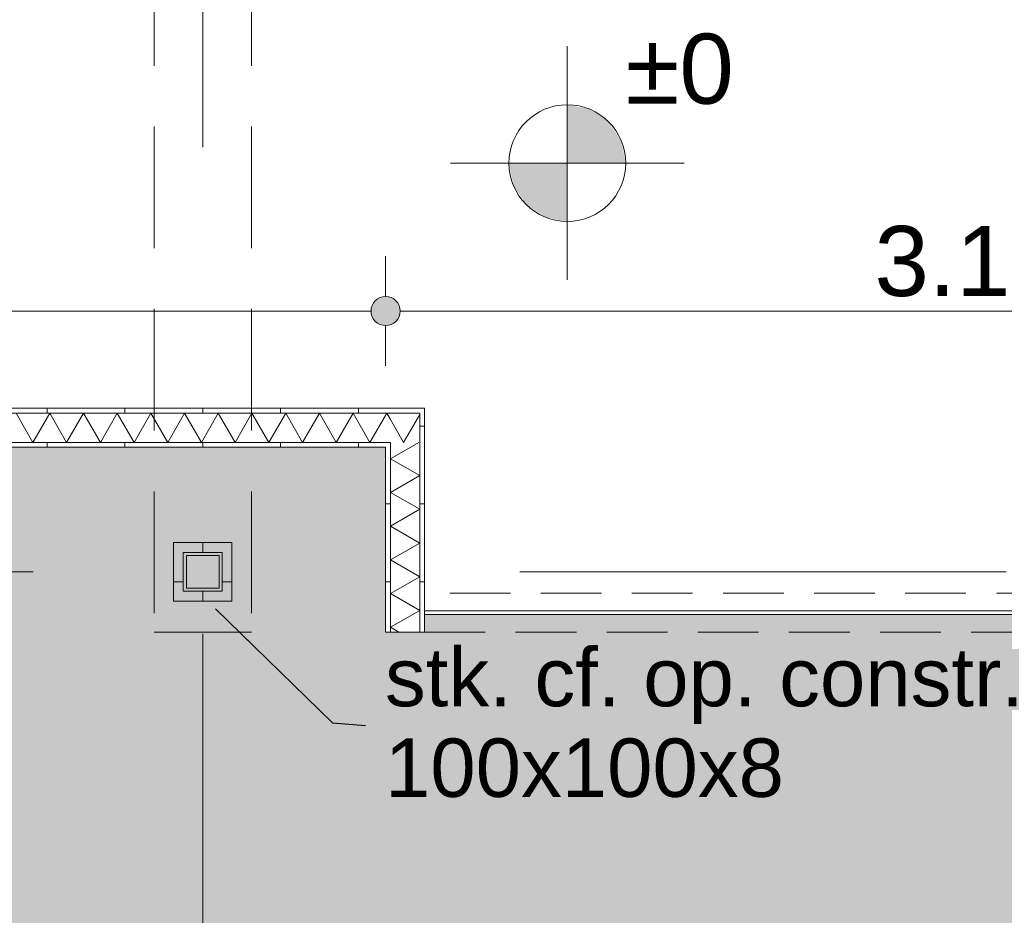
# Model space of a CAD drawing. Header units: millimetres. Extents: x -54205 to 99702, y -35458 to 70878.
# Tile 189 of 226: x 53530 to 56060, y 17143 to 19444. Entities that reach past the tile are written whole.
import ezdxf
from ezdxf.enums import TextEntityAlignment as Align

# ---------------------------------------------------------------- set-up
doc = ezdxf.new("R2010")
doc.units = ezdxf.units.MM
doc.header["$MEASUREMENT"] = 0
for name, pattern in [('streep-punt', [2500, 1250, -625, 0, -625]), ('streeplijn', [468.700004, 312.5, -156.200004]), ('streeplijn fijn', [234.119993, 155.999994, -78.119999])]:
    doc.linetypes.add(name, pattern=pattern)
for name, color, linetype in [('28 Draagconstructies', 7, 'Continuous'), ('Maatvoering 1_ 100', 7, 'Continuous'), ('Maatvoering 1_ 100 2D arcering', 7, 'Continuous'), ('New_22 NC Binnenwanden', 7, 'Continuous'), ('New_22 NC Binnenwanden Doorsnede-arcering', 7, 'Continuous'), ('New_22 NC Binnenwanden Laagscheidingslijnen', 7, 'Continuous'), ('New_28 Draagconstructies - kolom', 7, 'Continuous'), ('New_28 Draagconstructies - kolom Doorsnede-arcering', 7, 'Continuous'), ('New_Maatvoering 1_ 100', 7, 'Continuous'), ('New_Maatvoering 1_ 100 2D arcering', 7, 'Continuous'), ('New_Ruimtefuncties', 7, 'Continuous'), ('New_Ruimtefuncties Zone achtergrond', 7, 'Continuous'), ('New_Ruimtefuncties Zone omranding', 7, 'Continuous'), ('New_Ruimtefuncties Zone tekst', 7, 'Continuous'), ('Stramien', 7, 'Continuous')]:
    doc.layers.add(name, color=color, linetype=linetype)
doc.styles.add('GENERATED_STYLE_1', font='arial.ttf')
doc.styles.add('GENERATED_STYLE_2', font='arial.ttf')
doc.dimstyles.new('GENERATED_STYLE__10', dxfattribs={"dimtxt": 0.18, "dimasz": 136.8, "dimexe": 0.18, "dimexo": 0.0625, "dimgap": 0, "dimtad": 0, "dimtih": 1, "dimtoh": 1, "dimdec": 4, "dimzin": 0, "dimdsep": 46, "dimcen": 0.09, "dimadec": 0, "dimazin": 0, "dimtfac": 1, "dimtdec": 4, "dimtmove": 0, "dimatfit": 3, "dimldrblk": 'ARROWHEAD_5', "dimfxl": 1, "dimtolj": 1, "dimtzin": 0, "dimarcsym": 0})
doc.dimstyles.new('GENERATED_STYLE__2', dxfattribs={"dimtxt": 250, "dimasz": 142.5, "dimexe": 0.18, "dimexo": 0.0625, "dimgap": 0, "dimtad": 1, "dimtih": 1, "dimtoh": 1, "dimdec": 0, "dimzin": 0, "dimdsep": 46, "dimtxsty": 'GENERATED_STYLE_2', "dimblk": 'ARROWHEAD_11', "dimblk1": 'ARROWHEAD_11', "dimblk2": 'ARROWHEAD_11', "dimcen": 0.09, "dimse1": 1, "dimse2": 1, "dimclrd": 1, "dimclre": 1, "dimclrt": 2, "dimadec": 1, "dimazin": 0, "dimtfac": 1, "dimtdec": 4, "dimtmove": 0, "dimatfit": 3, "dimfxl": 1, "dimtolj": 1, "dimtzin": 0, "dimarcsym": 0})
doc.dimstyles.new('GENERATED_STYLE__4', dxfattribs={"dimtxt": 179.999995, "dimasz": 142.5, "dimexe": 0.18, "dimexo": 0.0625, "dimgap": 0, "dimtad": 1, "dimtih": 1, "dimtoh": 1, "dimdec": 0, "dimzin": 0, "dimdsep": 46, "dimtxsty": 'GENERATED_STYLE_1', "dimblk": 'ARROWHEAD_11', "dimblk1": 'ARROWHEAD_11', "dimblk2": 'ARROWHEAD_11', "dimcen": 0.09, "dimse1": 1, "dimse2": 1, "dimclrd": 1, "dimclre": 1, "dimclrt": 2, "dimadec": 1, "dimazin": 0, "dimtfac": 1, "dimtdec": 4, "dimtmove": 0, "dimatfit": 3, "dimfxl": 1, "dimtolj": 1, "dimtzin": 0, "dimarcsym": 0})
doc.dimstyles.new('GENERATED_STYLE__5', dxfattribs={"dimtxt": 250, "dimasz": 142.5, "dimexe": 0.18, "dimexo": 0.0625, "dimgap": 0, "dimtad": 1, "dimdec": 0, "dimzin": 0, "dimdsep": 46, "dimtxsty": 'GENERATED_STYLE_2', "dimblk": 'ARROWHEAD_11', "dimblk1": 'ARROWHEAD_11', "dimblk2": 'ARROWHEAD_11', "dimcen": 0.09, "dimse1": 1, "dimse2": 1, "dimclrd": 1, "dimclre": 1, "dimclrt": 2, "dimadec": 1, "dimazin": 0, "dimtfac": 1, "dimtdec": 4, "dimtmove": 0, "dimatfit": 3, "dimfxl": 1, "dimtolj": 1, "dimtzin": 0, "dimarcsym": 0})
doc.dimstyles.new('GENERATED_STYLE__6', dxfattribs={"dimtxt": 179.999995, "dimasz": 142.5, "dimexe": 0.18, "dimexo": 0.0625, "dimgap": 0, "dimtad": 1, "dimdec": 0, "dimzin": 0, "dimdsep": 46, "dimtxsty": 'GENERATED_STYLE_1', "dimblk": 'ARROWHEAD_11', "dimblk1": 'ARROWHEAD_11', "dimblk2": 'ARROWHEAD_11', "dimcen": 0.09, "dimse1": 1, "dimse2": 1, "dimclrd": 1, "dimclre": 1, "dimclrt": 2, "dimadec": 1, "dimazin": 0, "dimtfac": 1, "dimtdec": 4, "dimtmove": 0, "dimatfit": 3, "dimfxl": 1, "dimtolj": 1, "dimtzin": 0, "dimarcsym": 0})
pattern_1 = [(270, (0, 0), (200, 0), [])]
pattern_2 = [(180, (0, 0), (0, 200), [])]
pattern_3 = [(1e-14, (0, 0), (0, 200), [])]
pattern_4 = [(90, (0, 0), (-200, 0), [])]

# ---------------------------------------------------------------- blocks, each defined once
blk = doc.blocks.new('leerplein 6.2_0.26_15_1', base_point=(54000, 14380.9))
at = {"layer": 'New_Ruimtefuncties Zone achtergrond', "linetype": 'Continuous', "lineweight": 0, "true_color": 0xffffff}
blk.add_hatch(color=7, dxfattribs=at).paths.add_polyline_path([(50405, 11200.9), (50475, 11200.9), (50475, 10990.9), (53925, 10990.9), (53925, 11200.9), (54075, 11200.9), (54075, 10990.9), (57600, 10990.9), (57600, 17915.9), (54570, 17915.9), (54570, 17870.9), (54470, 17870.9), (54470, 18345.9), (53730, 18345.9), (50670, 18345.9), (50670, 17870.9), (50475, 17870.9), (50475, 17685.9), (50325, 17685.9), (50325, 16645.9), (50475, 16645.9), (50475, 11930.9), (50405, 11930.9)])
at = {"layer": 'New_Ruimtefuncties Zone tekst', "color": 2, "lineweight": 0}
for tag, height, style, p in [('DUMMY_941', 180, 'GENERATED_STYLE_2', (54988, 14669.7)), ('perimeterCode', 150, 'GENERATED_STYLE_1', (53310.1, 14293.6)), ('ROOM_AREA', 150, 'GENERATED_STYLE_1', (53870.4, 14293.6)), ('DUMMY_942', 150, 'GENERATED_STYLE_1', (54385.1, 14293.6)), ('DUMMY_943', 100, 'GENERATED_STYLE_1', (54613.7, 14305))]:
    blk.add_attdef(tag, text='', height=height, dxfattribs=dict(at, style=style)).set_placement(p, align=Align.TOP_LEFT)
at = {"layer": 'New_Ruimtefuncties Zone tekst', "color": 2, "lineweight": 0, "style": 'GENERATED_STYLE_2'}
blk.add_attdef('ROOM_NUMBER', text='', height=180, dxfattribs=at).set_placement((54000, 14628.5), align=Align.TOP_CENTER)
blk = doc.blocks.new('*X366')
at = {"layer": 'New_22 NC Binnenwanden Doorsnede-arcering', "color": 7, "linetype": 'Continuous', "lineweight": 0}
for p in [(54557.5, 18429.8), (54503.9, 18379.8)]:
    blk.add_line(p, (54516.3, 18358.4), dxfattribs=at)
blk = doc.blocks.new('*X367')
at = {"layer": 'New_22 NC Binnenwanden Doorsnede-arcering', "color": 7, "linetype": 'Continuous', "lineweight": 0}
blk.add_line((54482.5, 18417), (54503.9, 18379.8), dxfattribs=at)
blk = doc.blocks.new('*X368')
at = {"layer": 'New_22 NC Binnenwanden Doorsnede-arcering', "color": 7, "linetype": 'Continuous', "lineweight": 0}
for p, q in [((53520.4, 18433.4), (53563.7, 18358.4)), ((53607, 18433.4), (53563.7, 18358.4)), ((53607, 18433.4), (53650.3, 18358.4)), ((53693.6, 18433.4), (53650.3, 18358.4)), ((53693.6, 18433.4), (53736.9, 18358.4)), ((53780.2, 18433.4), (53736.9, 18358.4)), ((53780.2, 18433.4), (53823.5, 18358.4)), ((53866.8, 18433.4), (53823.5, 18358.4)), ((53866.8, 18433.4), (53910.1, 18358.4)), ((53953.4, 18433.4), (53910.1, 18358.4)), ((53953.4, 18433.4), (53996.7, 18358.4)), ((54040, 18433.4), (53996.7, 18358.4)), ((54040, 18433.4), (54083.3, 18358.4)), ((54126.6, 18433.4), (54083.3, 18358.4)), ((54126.6, 18433.4), (54169.9, 18358.4)), ((54213.2, 18433.4), (54169.9, 18358.4)), ((54213.2, 18433.4), (54256.5, 18358.4)), ((54299.8, 18433.4), (54256.5, 18358.4)), ((54299.8, 18433.4), (54343.1, 18358.4)), ((54386.4, 18433.4), (54343.1, 18358.4)), ((54386.4, 18433.4), (54429.7, 18358.4)), ((54473, 18433.4), (54429.7, 18358.4)), ((54473, 18433.4), (54482.5, 18417))]:
    blk.add_line(p, q, dxfattribs=at)
blk = doc.blocks.new('Wall_145_1', base_point=(50230, 18345.9))
at = {"layer": 'New_22 NC Binnenwanden Doorsnede-arcering', "linetype": 'Continuous', "lineweight": 0, "true_color": 0x000000}
h = blk.add_hatch(dxfattribs=at)
h.set_pattern_fill('930_Lijnen_vert_200_0001', color=18, style=0, pattern_type=2)
h.set_pattern_definition(pattern_1)
h.paths.add_polyline_path([(50142.5, 18433.4), (54557.5, 18433.4), (54557.5, 18445.9), (50142.5, 18445.9)])
h = blk.add_hatch(dxfattribs=at)
h.set_pattern_fill('930_Lijnen_vert_200_0001', color=18, style=0, pattern_type=2)
h.set_pattern_definition(pattern_1)
h.paths.add_polyline_path([(54557.5, 18433.4), (54570, 18433.4), (54570, 18445.9)])
h = blk.add_hatch(dxfattribs=at)
h.set_pattern_fill('930_Lijnen_vert_200_0001', color=18, style=0, pattern_type=2)
h.set_pattern_definition(pattern_1)
h.paths.add_polyline_path([(54557.5, 18433.4), (54570, 18445.9), (54557.5, 18445.9)])
h = blk.add_hatch(dxfattribs=at)
h.set_pattern_fill('930_Lijnen_vert_200_0001', color=18, style=0, pattern_type=2)
h.set_pattern_definition(pattern_1)
h.paths.add_polyline_path([(50230, 18345.9), (54470, 18345.9), (54470, 18358.4), (50230, 18358.4)])
h = blk.add_hatch(dxfattribs=at)
h.set_pattern_fill('930_Lijnen_vert_200_0001', color=18, style=0, pattern_type=2)
h.set_pattern_definition(pattern_1)
h.paths.add_polyline_path([(54470, 18345.9), (54482.5, 18345.9), (54482.5, 18358.4)])
h = blk.add_hatch(dxfattribs=at)
h.set_pattern_fill('930_Lijnen_vert_200_0001', color=18, style=0, pattern_type=2)
h.set_pattern_definition(pattern_1)
h.paths.add_polyline_path([(54470, 18345.9), (54482.5, 18358.4), (54470, 18358.4)])
at = {"layer": 'New_22 NC Binnenwanden', "color": 1, "linetype": 'Continuous', "lineweight": 0, "flags": 128}
for points in [[(54570, 18445.9), (50142.5, 18445.9)], [(54570, 18445.9), (54570, 18433.4)], [(53320, 18345.9), (54470, 18345.9)]]:
    blk.add_lwpolyline(points, dxfattribs=at)
at = {"layer": 'New_22 NC Binnenwanden Laagscheidingslijnen', "color": 1, "linetype": 'Continuous', "lineweight": 0}
for p, q in [((54482.5, 18433.4), (50217.5, 18433.4)), ((54557.5, 18433.4), (54482.5, 18433.4)), ((54557.5, 18358.4), (54557.5, 18433.4)), ((50230, 18358.4), (54482.5, 18358.4)), ((54482.5, 18345.9), (54482.5, 18358.4))]:
    blk.add_line(p, q, dxfattribs=at)
at = {"layer": 'New_22 NC Binnenwanden', "color": 1, "lineweight": 0}
for name in ['*X368', '*X366', '*X367']:
    blk.add_blockref(name, (0, 0), dxfattribs=at)
blk = doc.blocks.new('*X373')
at = {"layer": 'New_22 NC Binnenwanden Doorsnede-arcering', "color": 7, "linetype": 'Continuous', "lineweight": 0}
for p, q in [((54555.2, 18358.4), (54482.5, 18316.4)), ((54557.5, 18273.1), (54482.5, 18316.4)), ((54557.5, 18273.1), (54482.5, 18229.8)), ((54557.5, 18186.5), (54482.5, 18229.8)), ((54557.5, 18186.5), (54482.5, 18143.2)), ((54557.5, 18099.9), (54482.5, 18143.2)), ((54557.5, 18099.9), (54482.5, 18056.6)), ((54557.5, 18013.3), (54482.5, 18056.6)), ((54557.5, 18013.3), (54482.5, 17970)), ((54557.5, 17926.7), (54482.5, 17970)), ((54557.5, 17926.7), (54482.5, 17883.4)), ((54504.2, 17870.9), (54482.5, 17883.4))]:
    blk.add_line(p, q, dxfattribs=at)
blk = doc.blocks.new('Wall_147_1', base_point=(54470, 17870.9))
at = {"layer": 'New_22 NC Binnenwanden Doorsnede-arcering', "linetype": 'Continuous', "lineweight": 0, "true_color": 0x000000}
h = blk.add_hatch(dxfattribs=at)
h.set_pattern_fill('930_Lijnen_vert_200_0001', color=18, style=0, pattern_type=2)
h.set_pattern_definition(pattern_2)
h.paths.add_polyline_path([(54557.5, 18433.4), (54557.5, 17870.9), (54570, 17870.9), (54570, 18433.4)])
h = blk.add_hatch(dxfattribs=at)
h.set_pattern_fill('930_Lijnen_vert_200_0001', color=18, style=0, pattern_type=2)
h.set_pattern_definition(pattern_2)
h.paths.add_polyline_path([(54470, 18345.9), (54470, 17870.9), (54482.5, 17870.9), (54482.5, 18345.9)])
at = {"layer": 'New_22 NC Binnenwanden', "color": 1, "linetype": 'Continuous', "lineweight": 0, "flags": 128}
for points in [[(54570, 17870.9), (54570, 18433.4)], [(54470, 18345.9), (54470, 17870.9)], [(54482.5, 17870.9), (54470, 17870.9)], [(54557.5, 17870.9), (54482.5, 17870.9)], [(54570, 17870.9), (54557.5, 17870.9)]]:
    blk.add_lwpolyline(points, dxfattribs=at)
at = {"layer": 'New_22 NC Binnenwanden Laagscheidingslijnen', "color": 1, "linetype": 'Continuous', "lineweight": 0}
for p, q in [((54557.5, 18358.4), (54557.5, 18433.4)), ((54482.5, 18345.9), (54482.5, 18358.4)), ((54482.5, 18345.9), (54482.5, 17870.9)), ((54557.5, 17870.9), (54557.5, 18358.4))]:
    blk.add_line(p, q, dxfattribs=at)
at = {"layer": 'New_22 NC Binnenwanden', "color": 1, "lineweight": 0}
blk.add_blockref('*X373', (0, 0), dxfattribs=at)
blk = doc.blocks.new('Wall_233_1', base_point=(54570, 17920.9))
at = {"layer": 'New_22 NC Binnenwanden', "color": 1, "linetype": 'Continuous', "lineweight": 0, "flags": 128}
for points in [[(56580, 17925.9), (54570, 17925.9)], [(54570, 17925.9), (54570, 17915.9)], [(54570, 17915.9), (56580, 17915.9)]]:
    blk.add_lwpolyline(points, dxfattribs=at)
blk = doc.blocks.new('Wall_253_1', base_point=(54570, 17920.9))
at = {"layer": 'New_22 NC Binnenwanden', "color": 9, "linetype": 'streeplijn fijn', "lineweight": 0, "flags": 128}
for points in [[(57600, 17970.9), (54570, 17970.9)], [(54570, 17970.9), (54570, 17958.4)], [(54570, 17958.4), (54570, 17883.4)], [(54570, 17883.4), (54570, 17870.9)], [(54570, 17870.9), (57600, 17870.9)]]:
    blk.add_lwpolyline(points, dxfattribs=at)
blk = doc.blocks.new('Wall_405_1', base_point=(53925, 17950.9))
at = {"layer": 'New_22 NC Binnenwanden Doorsnede-arcering', "linetype": 'Continuous', "lineweight": 0, "true_color": 0x000000}
h = blk.add_hatch(dxfattribs=at)
h.set_pattern_fill('930_Lijnen_vert_200_0001', color=18, style=0, pattern_type=2)
h.set_pattern_definition(pattern_3)
h.paths.add_polyline_path([(53950, 18100.9), (53925, 18100.9), (53950, 18075.9)])
h = blk.add_hatch(dxfattribs=at)
h.set_pattern_fill('930_Lijnen_vert_200_0001', color=18, style=0, pattern_type=2)
h.set_pattern_definition(pattern_3)
h.paths.add_polyline_path([(53950, 18075.9), (53925, 18100.9), (53925, 18075.9)])
h = blk.add_hatch(dxfattribs=at)
h.set_pattern_fill('930_Lijnen_vert_200_0001', color=18, style=0, pattern_type=2)
h.set_pattern_definition(pattern_3)
h.paths.add_polyline_path([(53950, 17975.9), (53950, 18075.9), (53925, 18075.9), (53925, 17975.9)])
h = blk.add_hatch(dxfattribs=at)
h.set_pattern_fill('930_Lijnen_vert_200_0001', color=18, style=0, pattern_type=2)
h.set_pattern_definition(pattern_3)
h.paths.add_polyline_path([(53950, 17975.9), (53925, 17950.9), (53950, 17950.9)])
h = blk.add_hatch(dxfattribs=at)
h.set_pattern_fill('930_Lijnen_vert_200_0001', color=18, style=0, pattern_type=2)
h.set_pattern_definition(pattern_3)
h.paths.add_polyline_path([(53925, 17975.9), (53925, 17950.9), (53950, 17975.9)])
at = {"layer": 'New_22 NC Binnenwanden', "color": 1, "linetype": 'Continuous', "lineweight": 0, "flags": 128}
for points in [[(53925, 18100.9), (53950, 18100.9)], [(53925, 18100.9), (53925, 17950.9)], [(53950, 17975.9), (53950, 18075.9)], [(53925, 17950.9), (53950, 17950.9)]]:
    blk.add_lwpolyline(points, dxfattribs=at)
blk = doc.blocks.new('Wall_406_1', base_point=(53925, 18100.9))
at = {"layer": 'New_22 NC Binnenwanden Doorsnede-arcering', "linetype": 'Continuous', "lineweight": 0, "true_color": 0x000000}
h = blk.add_hatch(dxfattribs=at)
h.set_pattern_fill('930_Lijnen_vert_200_0001', color=18, style=0, pattern_type=2)
h.set_pattern_definition(pattern_1)
h.paths.add_polyline_path([(53950, 18075.9), (54050, 18075.9), (54050, 18100.9), (53950, 18100.9)])
h = blk.add_hatch(dxfattribs=at)
h.set_pattern_fill('930_Lijnen_vert_200_0001', color=18, style=0, pattern_type=2)
h.set_pattern_definition(pattern_1)
h.paths.add_polyline_path([(54050, 18075.9), (54075, 18075.9), (54075, 18100.9)])
h = blk.add_hatch(dxfattribs=at)
h.set_pattern_fill('930_Lijnen_vert_200_0001', color=18, style=0, pattern_type=2)
h.set_pattern_definition(pattern_1)
h.paths.add_polyline_path([(54050, 18075.9), (54075, 18100.9), (54050, 18100.9)])
at = {"layer": 'New_22 NC Binnenwanden', "color": 1, "linetype": 'Continuous', "lineweight": 0, "flags": 128}
for points in [[(54075, 18100.9), (53950, 18100.9)], [(54075, 18100.9), (54075, 18075.9)], [(53950, 18075.9), (54050, 18075.9)]]:
    blk.add_lwpolyline(points, dxfattribs=at)
blk = doc.blocks.new('Wall_407_1', base_point=(53925, 17950.9))
at = {"layer": 'New_22 NC Binnenwanden Doorsnede-arcering', "linetype": 'Continuous', "lineweight": 0, "true_color": 0x000000}
h = blk.add_hatch(dxfattribs=at)
h.set_pattern_fill('930_Lijnen_vert_200_0001', color=18, style=0, pattern_type=2)
h.set_pattern_definition(pattern_4)
h.paths.add_polyline_path([(54050, 17975.9), (53950, 17975.9), (53950, 17950.9), (54050, 17950.9)])
h = blk.add_hatch(dxfattribs=at)
h.set_pattern_fill('930_Lijnen_vert_200_0001', color=18, style=0, pattern_type=2)
h.set_pattern_definition(pattern_4)
h.paths.add_polyline_path([(54050, 17975.9), (54075, 17950.9), (54075, 17975.9)])
h = blk.add_hatch(dxfattribs=at)
h.set_pattern_fill('930_Lijnen_vert_200_0001', color=18, style=0, pattern_type=2)
h.set_pattern_definition(pattern_4)
h.paths.add_polyline_path([(54050, 17950.9), (54075, 17950.9), (54050, 17975.9)])
at = {"layer": 'New_22 NC Binnenwanden', "color": 1, "linetype": 'Continuous', "lineweight": 0, "flags": 128}
for points in [[(54050, 17975.9), (53950, 17975.9)], [(54075, 17950.9), (54075, 17975.9)], [(53950, 17950.9), (54075, 17950.9)]]:
    blk.add_lwpolyline(points, dxfattribs=at)
blk = doc.blocks.new('Wall_408_1', base_point=(54075, 17950.9))
at = {"layer": 'New_22 NC Binnenwanden Doorsnede-arcering', "linetype": 'Continuous', "lineweight": 0, "true_color": 0x000000}
h = blk.add_hatch(dxfattribs=at)
h.set_pattern_fill('930_Lijnen_vert_200_0001', color=18, style=0, pattern_type=2)
h.set_pattern_definition(pattern_2)
h.paths.add_polyline_path([(54050, 18075.9), (54050, 17975.9), (54075, 17975.9), (54075, 18075.9)])
at = {"layer": 'New_22 NC Binnenwanden', "color": 1, "linetype": 'Continuous', "lineweight": 0, "flags": 128}
for points in [[(54050, 18075.9), (54050, 17975.9)], [(54075, 17975.9), (54075, 18075.9)]]:
    blk.add_lwpolyline(points, dxfattribs=at)
blk = doc.blocks.new('Standard grid marker')
at = {"layer": 'Stramien', "color": 1, "linetype": 'streep-punt', "lineweight": 0}
blk.add_line((1000, 0), (61400.2, 0), dxfattribs=at)
at = {"layer": 'Stramien', "color": 2, "lineweight": 0, "style": 'GENERATED_STYLE_1'}
for tag, p in [('AC_MarkerText_1_0', (-245, -80)), ('AC_MarkerText_1_1', (63155.2, -80))]:
    blk.add_attdef(tag, text='', height=350, rotation=270, dxfattribs=at).set_placement(p, align=Align.TOP_CENTER)
blk = doc.blocks.new('Standard grid marker_3')
at = {"layer": 'Stramien', "color": 1, "linetype": 'streep-punt', "lineweight": 0}
blk.add_line((1000, 0), (33165, 0), dxfattribs=at)
at = {"layer": 'Stramien', "color": 2, "lineweight": 0, "style": 'GENERATED_STYLE_1'}
blk.add_attdef('AC_MarkerText_1', text='', height=350, dxfattribs=at).set_placement((-500, 175), align=Align.TOP_CENTER)
blk = doc.blocks.new('Beam_13_1', base_point=(54000, 20575.9))
at = {"layer": '28 Draagconstructies', "color": 9, "linetype": 'streeplijn', "lineweight": 0}
for p, q in [((53875, 20575.9), (53875, 17870.9)), ((53875, 20575.9), (54125, 20575.9)), ((54125, 20575.9), (54125, 17870.9)), ((53875, 17870.9), (54125, 17870.9))]:
    blk.add_line(p, q, dxfattribs=at)
blk = doc.blocks.new('*D1133')
at = {"layer": 'Maatvoering 1_ 100 2D arcering', "linetype": 'Continuous', "lineweight": 0}
for points in [[(64027.5, 56125.9), (64030.4, 56111.6), (64038.5, 56099.4), (64050.6, 56091.3), (64065, 56088.4), (64079.4, 56091.3), (64091.5, 56099.4), (64099.6, 56111.6), (64102.5, 56125.9), (64099.6, 56140.3), (64091.5, 56152.4), (64079.4, 56160.6), (64065, 56163.4), (64050.6, 56160.6), (64038.5, 56152.4), (64030.4, 56140.3)], [(64027.5, 3115.7), (64030.4, 3101.3), (64038.5, 3089.2), (64050.6, 3081), (64065, 3078.2), (64079.4, 3081), (64091.5, 3089.2), (64099.6, 3101.3), (64102.5, 3115.7), (64099.6, 3130), (64091.5, 3142.2), (64079.4, 3150.3), (64065, 3153.2), (64050.6, 3150.3), (64038.5, 3142.2), (64030.4, 3130)]]:
    blk.add_hatch(color=1, dxfattribs=at).paths.add_polyline_path(points)
at = {"layer": 'Maatvoering 1_ 100', "color": 1, "linetype": 'Continuous', "lineweight": 0}
for p, q in [((64065, 56163.4), (64065, 56200.9)), ((64027.5, 56125.9), (63924.4, 56125.9)), ((64205.6, 56125.9), (64102.5, 56125.9)), ((64065, 3153.2), (64065, 56088.4)), ((64027.5, 3115.7), (63924.4, 3115.7)), ((64205.6, 3115.7), (64102.5, 3115.7)), ((64065, 3040.7), (64065, 3078.2))]:
    blk.add_line(p, q, dxfattribs=at)
for centre in [(64065, 56125.9), (64065, 3115.7)]:
    blk.add_circle(centre, 37.5, dxfattribs=at)
at = {"layer": 'Maatvoering 1_ 100', "color": 2, "lineweight": 0, "insert": (64015, 29096.5), "char_height": 250, "attachment_point": 7, "rotation": 90, "style": 'GENERATED_STYLE_2'}
blk.add_mtext('\\A1;{\\pql;\\fArial|b1|i0|c0|p0;\\W1.000000;53.010}', dxfattribs=at)
blk = doc.blocks.new('ARROWHEAD_11')
at = {"color": 0, "linetype": 'Continuous', "lineweight": 0}
blk.add_line((0, 0), (-1, 0), dxfattribs=at)
at = {"color": 0, "linetype": 'Continuous', "lineweight": 0, "const_width": 0.25, "flags": 128}
blk.add_lwpolyline([(-0.125, 0, 1), (0.125, 0, 1)], format="xyb", close=True, dxfattribs=at)
blk = doc.blocks.new('*D1156')
at = {"layer": 'Maatvoering 1_ 100 2D arcering', "linetype": 'Continuous', "lineweight": 0}
for points in [[(-1137.5, 60015.9), (-1134.7, 60001.6), (-1126.6, 59989.4), (-1114.4, 59981.3), (-1100, 59978.4), (-1085.7, 59981.3), (-1073.5, 59989.4), (-1065.4, 60001.6), (-1062.5, 60015.9), (-1065.4, 60030.3), (-1073.5, 60042.4), (-1085.7, 60050.6), (-1100, 60053.4), (-1114.4, 60050.6), (-1126.6, 60042.4), (-1134.7, 60030.3)], [(57892.5, 60015.9), (57895.4, 60001.6), (57903.5, 59989.4), (57915.6, 59981.3), (57930, 59978.4), (57944.4, 59981.3), (57956.5, 59989.4), (57964.6, 60001.6), (57967.5, 60015.9), (57964.6, 60030.3), (57956.5, 60042.4), (57944.4, 60050.6), (57930, 60053.4), (57915.6, 60050.6), (57903.5, 60042.4), (57895.4, 60030.3)]]:
    blk.add_hatch(color=1, dxfattribs=at).paths.add_polyline_path(points)
at = {"layer": 'Maatvoering 1_ 100', "color": 1, "linetype": 'Continuous', "lineweight": 0}
for p, q in [((57930, 60053.4), (57930, 60156.5)), ((-1062.5, 60015.9), (57892.5, 60015.9)), ((57967.5, 60015.9), (58005, 60015.9)), ((57930, 59875.3), (57930, 59978.4))]:
    blk.add_line(p, q, dxfattribs=at)
blk.add_circle((57930, 60015.9), 37.5, dxfattribs=at)
at = {"layer": 'Maatvoering 1_ 100', "color": 2, "lineweight": 0, "insert": (27890.6, 60065.9), "char_height": 250, "attachment_point": 7, "style": 'GENERATED_STYLE_2'}
blk.add_mtext('\\A1;{\\pql;\\fArial|b1|i0|c0|p0;\\W1.000000;59.030}', dxfattribs=at)
blk = doc.blocks.new('*D1162')
at = {"layer": 'New_Maatvoering 1_ 100 2D arcering', "linetype": 'Continuous', "lineweight": 0}
for points in [[(54292.5, 59015.9), (54295.4, 59001.6), (54303.5, 58989.4), (54315.6, 58981.3), (54330, 58978.4), (54344.4, 58981.3), (54356.5, 58989.4), (54364.6, 59001.6), (54367.5, 59015.9), (54364.6, 59030.3), (54356.5, 59042.4), (54344.4, 59050.6), (54330, 59053.4), (54315.6, 59050.6), (54303.5, 59042.4), (54295.4, 59030.3)], [(57892.5, 59015.9), (57895.4, 59001.6), (57903.5, 58989.4), (57915.6, 58981.3), (57930, 58978.4), (57944.4, 58981.3), (57956.5, 58989.4), (57964.6, 59001.6), (57967.5, 59015.9), (57964.6, 59030.3), (57956.5, 59042.4), (57944.4, 59050.6), (57930, 59053.4), (57915.6, 59050.6), (57903.5, 59042.4), (57895.4, 59030.3)]]:
    blk.add_hatch(color=1, dxfattribs=at).paths.add_polyline_path(points)
at = {"layer": 'New_Maatvoering 1_ 100', "color": 1, "linetype": 'Continuous', "lineweight": 0}
for p, q in [((54330, 59053.4), (54330, 59156.5)), ((57930, 59053.4), (57930, 59156.5)), ((54367.5, 59015.9), (57892.5, 59015.9)), ((57967.5, 59015.9), (58005, 59015.9)), ((54330, 58875.3), (54330, 58978.4)), ((57930, 58875.3), (57930, 58978.4))]:
    blk.add_line(p, q, dxfattribs=at)
for centre in [(54330, 59015.9), (57930, 59015.9)]:
    blk.add_circle(centre, 37.5, dxfattribs=at)
at = {"layer": 'New_Maatvoering 1_ 100', "color": 2, "lineweight": 0, "insert": (55821.1, 59051.9), "char_height": 180, "attachment_point": 7, "style": 'GENERATED_STYLE_1'}
blk.add_mtext('\\A1;{\\pql;\\fArial|b0|i0|c0|p0;\\W1.000000;3.600}', dxfattribs=at)
blk = doc.blocks.new('*D1202')
at = {"layer": 'New_Maatvoering 1_ 100 2D arcering', "linetype": 'Continuous', "lineweight": 0}
for points in [[(55414.4, 58515.9), (55417.3, 58501.6), (55425.4, 58489.4), (55437.6, 58481.3), (55451.9, 58478.4), (55466.3, 58481.3), (55478.4, 58489.4), (55486.6, 58501.6), (55489.4, 58515.9), (55486.6, 58530.3), (55478.4, 58542.4), (55466.3, 58550.6), (55451.9, 58553.4), (55437.6, 58550.6), (55425.4, 58542.4), (55417.3, 58530.3)], [(57892.5, 58515.9), (57895.4, 58501.6), (57903.5, 58489.4), (57915.6, 58481.3), (57930, 58478.4), (57944.4, 58481.3), (57956.5, 58489.4), (57964.6, 58501.6), (57967.5, 58515.9), (57964.6, 58530.3), (57956.5, 58542.4), (57944.4, 58550.6), (57930, 58553.4), (57915.6, 58550.6), (57903.5, 58542.4), (57895.4, 58530.3)]]:
    blk.add_hatch(color=1, dxfattribs=at).paths.add_polyline_path(points)
at = {"layer": 'New_Maatvoering 1_ 100', "color": 1, "linetype": 'Continuous', "lineweight": 0}
for p, q in [((55451.9, 58553.4), (55451.9, 58656.5)), ((57930, 58553.4), (57930, 58656.5)), ((55489.4, 58515.9), (57892.5, 58515.9)), ((57967.5, 58515.9), (58005, 58515.9)), ((55451.9, 58375.3), (55451.9, 58478.4)), ((57930, 58375.3), (57930, 58478.4))]:
    blk.add_line(p, q, dxfattribs=at)
for centre in [(55451.9, 58515.9), (57930, 58515.9)]:
    blk.add_circle(centre, 37.5, dxfattribs=at)
at = {"layer": 'New_Maatvoering 1_ 100', "color": 2, "lineweight": 0, "insert": (56382.1, 58551.9), "char_height": 180, "attachment_point": 7, "style": 'GENERATED_STYLE_1'}
blk.add_mtext('\\A1;{\\pql;\\fArial|b0|i0|c0|p0;\\W1.000000;2.478}', dxfattribs=at)
blk = doc.blocks.new('*D1245')
at = {"layer": 'New_Maatvoering 1_ 100 2D arcering', "linetype": 'Continuous', "lineweight": 0}
for points in [[(53282.5, 16178.5), (53285.4, 16164.1), (53293.5, 16152), (53305.6, 16143.8), (53320, 16141), (53334.4, 16143.8), (53346.5, 16152), (53354.6, 16164.1), (53357.5, 16178.5), (53354.6, 16192.8), (53346.5, 16205), (53334.4, 16213.1), (53320, 16216), (53305.6, 16213.1), (53293.5, 16205), (53285.4, 16192.8)], [(54432.5, 16178.5), (54435.4, 16164.1), (54443.5, 16152), (54455.6, 16143.8), (54470, 16141), (54484.4, 16143.8), (54496.5, 16152), (54504.6, 16164.1), (54507.5, 16178.5), (54504.6, 16192.8), (54496.5, 16205), (54484.4, 16213.1), (54470, 16216), (54455.6, 16213.1), (54443.5, 16205), (54435.4, 16192.8)]]:
    blk.add_hatch(color=1, dxfattribs=at).paths.add_polyline_path(points)
at = {"layer": 'New_Maatvoering 1_ 100', "color": 1, "linetype": 'Continuous', "lineweight": 0}
for p, q in [((53320, 16216), (53320, 16319.1)), ((54470, 16216), (54470, 16319.1)), ((53357.5, 16178.5), (54432.5, 16178.5)), ((53320, 16037.9), (53320, 16141)), ((54470, 16037.9), (54470, 16141))]:
    blk.add_line(p, q, dxfattribs=at)
for centre in [(53320, 16178.5), (54470, 16178.5)]:
    blk.add_circle(centre, 37.5, dxfattribs=at)
at = {"layer": 'New_Maatvoering 1_ 100', "color": 2, "lineweight": 0, "insert": (53586.1, 16214.5), "char_height": 180, "attachment_point": 7, "style": 'GENERATED_STYLE_1'}
blk.add_mtext('\\A1;{\\pql;\\fArial|b0|i0|c0|p0;\\W1.000000;1.150}', dxfattribs=at)
blk = doc.blocks.new('*D1246')
at = {"layer": 'New_Maatvoering 1_ 100 2D arcering', "linetype": 'Continuous', "lineweight": 0}
for points in [[(54432.5, 16178.5), (54435.4, 16164.1), (54443.5, 16152), (54455.6, 16143.8), (54470, 16141), (54484.4, 16143.8), (54496.5, 16152), (54504.6, 16164.1), (54507.5, 16178.5), (54504.6, 16192.8), (54496.5, 16205), (54484.4, 16213.1), (54470, 16216), (54455.6, 16213.1), (54443.5, 16205), (54435.4, 16192.8)], [(54532.5, 16178.5), (54535.4, 16164.1), (54543.5, 16152), (54555.6, 16143.8), (54570, 16141), (54584.4, 16143.8), (54596.5, 16152), (54604.6, 16164.1), (54607.5, 16178.5), (54604.6, 16192.8), (54596.5, 16205), (54584.4, 16213.1), (54570, 16216), (54555.6, 16213.1), (54543.5, 16205), (54535.4, 16192.8)]]:
    blk.add_hatch(color=1, dxfattribs=at).paths.add_polyline_path(points)
at = {"layer": 'New_Maatvoering 1_ 100', "color": 1, "linetype": 'Continuous', "lineweight": 0}
for p, q in [((54470, 16216), (54470, 16319.1)), ((54570, 16216), (54570, 16319.1)), ((54507.5, 16178.5), (54532.5, 16178.5)), ((54470, 16037.9), (54470, 16141)), ((54570, 16037.9), (54570, 16141))]:
    blk.add_line(p, q, dxfattribs=at)
for centre in [(54470, 16178.5), (54570, 16178.5)]:
    blk.add_circle(centre, 37.5, dxfattribs=at)
blk = doc.blocks.new('*D1247')
at = {"layer": 'New_Maatvoering 1_ 100 2D arcering', "linetype": 'Continuous', "lineweight": 0}
for points in [[(54532.5, 16178.5), (54535.4, 16164.1), (54543.5, 16152), (54555.6, 16143.8), (54570, 16141), (54584.4, 16143.8), (54596.5, 16152), (54604.6, 16164.1), (54607.5, 16178.5), (54604.6, 16192.8), (54596.5, 16205), (54584.4, 16213.1), (54570, 16216), (54555.6, 16213.1), (54543.5, 16205), (54535.4, 16192.8)], [(57562.5, 16178.5), (57565.4, 16164.1), (57573.5, 16152), (57585.6, 16143.8), (57600, 16141), (57614.4, 16143.8), (57626.5, 16152), (57634.6, 16164.1), (57637.5, 16178.5), (57634.6, 16192.8), (57626.5, 16205), (57614.4, 16213.1), (57600, 16216), (57585.6, 16213.1), (57573.5, 16205), (57565.4, 16192.8)]]:
    blk.add_hatch(color=1, dxfattribs=at).paths.add_polyline_path(points)
at = {"layer": 'New_Maatvoering 1_ 100', "color": 1, "linetype": 'Continuous', "lineweight": 0}
for p, q in [((54570, 16216), (54570, 16319.1)), ((57600, 16216), (57600, 16319.1)), ((54607.5, 16178.5), (57562.5, 16178.5)), ((57637.5, 16178.5), (57675, 16178.5)), ((54570, 16037.9), (54570, 16141)), ((57600, 16037.9), (57600, 16141))]:
    blk.add_line(p, q, dxfattribs=at)
for centre in [(54570, 16178.5), (57600, 16178.5)]:
    blk.add_circle(centre, 37.5, dxfattribs=at)
at = {"layer": 'New_Maatvoering 1_ 100', "color": 2, "lineweight": 0, "char_height": 180, "attachment_point": 7, "style": 'GENERATED_STYLE_1'}
for s, insert in [('\\A1;{\\pql;\\fArial|b0|i0|c0|p0;\\W1.000000;100}', (54607.5, 16214.5)), ('\\A1;{\\pql;\\fArial|b0|i0|c0|p0;\\W1.000000;3.030}', (55776.1, 16214.5))]:
    blk.add_mtext(s, dxfattribs=dict(at, insert=insert))
blk = doc.blocks.new('*D1260')
at = {"layer": 'New_Maatvoering 1_ 100 2D arcering', "linetype": 'Continuous', "lineweight": 0}
for points in [[(50192.5, 18695.9), (50195.4, 18681.6), (50203.5, 18669.4), (50215.6, 18661.3), (50230, 18658.4), (50244.4, 18661.3), (50256.5, 18669.4), (50264.6, 18681.6), (50267.5, 18695.9), (50264.6, 18710.3), (50256.5, 18722.4), (50244.4, 18730.6), (50230, 18733.4), (50215.6, 18730.6), (50203.5, 18722.4), (50195.4, 18710.3)], [(54432.5, 18695.9), (54435.4, 18681.6), (54443.5, 18669.4), (54455.6, 18661.3), (54470, 18658.4), (54484.4, 18661.3), (54496.5, 18669.4), (54504.6, 18681.6), (54507.5, 18695.9), (54504.6, 18710.3), (54496.5, 18722.4), (54484.4, 18730.6), (54470, 18733.4), (54455.6, 18730.6), (54443.5, 18722.4), (54435.4, 18710.3)]]:
    blk.add_hatch(color=1, dxfattribs=at).paths.add_polyline_path(points)
at = {"layer": 'New_Maatvoering 1_ 100', "color": 1, "linetype": 'Continuous', "lineweight": 0}
for p, q in [((50230, 18733.4), (50230, 18836.5)), ((54470, 18733.4), (54470, 18836.5)), ((50267.5, 18695.9), (54432.5, 18695.9)), ((50230, 18555.3), (50230, 18658.4)), ((54470, 18555.3), (54470, 18658.4))]:
    blk.add_line(p, q, dxfattribs=at)
for centre in [(50230, 18695.9), (54470, 18695.9)]:
    blk.add_circle(centre, 37.5, dxfattribs=at)
at = {"layer": 'New_Maatvoering 1_ 100', "color": 2, "lineweight": 0, "insert": (52041.1, 18731.9), "char_height": 180, "attachment_point": 7, "style": 'GENERATED_STYLE_1'}
blk.add_mtext('\\A1;{\\pql;\\fArial|b0|i0|c0|p0;\\W1.000000;4.240}', dxfattribs=at)
blk = doc.blocks.new('*D1261')
at = {"layer": 'New_Maatvoering 1_ 100 2D arcering', "linetype": 'Continuous', "lineweight": 0}
for points in [[(54432.5, 18695.9), (54435.4, 18681.6), (54443.5, 18669.4), (54455.6, 18661.3), (54470, 18658.4), (54484.4, 18661.3), (54496.5, 18669.4), (54504.6, 18681.6), (54507.5, 18695.9), (54504.6, 18710.3), (54496.5, 18722.4), (54484.4, 18730.6), (54470, 18733.4), (54455.6, 18730.6), (54443.5, 18722.4), (54435.4, 18710.3)], [(57562.5, 18695.9), (57565.4, 18681.6), (57573.5, 18669.4), (57585.6, 18661.3), (57600, 18658.4), (57614.4, 18661.3), (57626.5, 18669.4), (57634.6, 18681.6), (57637.5, 18695.9), (57634.6, 18710.3), (57626.5, 18722.4), (57614.4, 18730.6), (57600, 18733.4), (57585.6, 18730.6), (57573.5, 18722.4), (57565.4, 18710.3)]]:
    blk.add_hatch(color=1, dxfattribs=at).paths.add_polyline_path(points)
at = {"layer": 'New_Maatvoering 1_ 100', "color": 1, "linetype": 'Continuous', "lineweight": 0}
for p, q in [((54470, 18733.4), (54470, 18836.5)), ((57600, 18733.4), (57600, 18836.5)), ((54507.5, 18695.9), (57562.5, 18695.9)), ((57637.5, 18695.9), (57675, 18695.9)), ((54470, 18555.3), (54470, 18658.4)), ((57600, 18555.3), (57600, 18658.4))]:
    blk.add_line(p, q, dxfattribs=at)
for centre in [(54470, 18695.9), (57600, 18695.9)]:
    blk.add_circle(centre, 37.5, dxfattribs=at)
at = {"layer": 'New_Maatvoering 1_ 100', "color": 2, "lineweight": 0, "insert": (55726.1, 18731.9), "char_height": 180, "attachment_point": 7, "style": 'GENERATED_STYLE_1'}
blk.add_mtext('\\A1;{\\pql;\\fArial|b0|i0|c0|p0;\\W1.000000;3.130}', dxfattribs=at)
blk = doc.blocks.new('*D1346')
at = {"layer": 'New_Maatvoering 1_ 100 2D arcering', "linetype": 'Continuous', "lineweight": 0}
for points in [[(56872.4, 20325.9), (56875.3, 20311.6), (56883.4, 20299.4), (56895.6, 20291.3), (56909.9, 20288.4), (56924.3, 20291.3), (56936.4, 20299.4), (56944.6, 20311.6), (56947.4, 20325.9), (56944.6, 20340.3), (56936.4, 20352.4), (56924.3, 20360.6), (56909.9, 20363.4), (56895.6, 20360.6), (56883.4, 20352.4), (56875.3, 20340.3)], [(56872.4, 17970.9), (56875.3, 17956.6), (56883.4, 17944.4), (56895.6, 17936.3), (56909.9, 17933.4), (56924.3, 17936.3), (56936.4, 17944.4), (56944.6, 17956.6), (56947.4, 17970.9), (56944.6, 17985.3), (56936.4, 17997.4), (56924.3, 18005.6), (56909.9, 18008.4), (56895.6, 18005.6), (56883.4, 17997.4), (56875.3, 17985.3)]]:
    blk.add_hatch(color=1, dxfattribs=at).paths.add_polyline_path(points)
at = {"layer": 'New_Maatvoering 1_ 100', "color": 1, "linetype": 'Continuous', "lineweight": 0}
for p, q in [((56909.9, 20363.4), (56909.9, 20400.9)), ((56872.4, 20325.9), (56769.3, 20325.9)), ((57050.5, 20325.9), (56947.4, 20325.9)), ((56909.9, 18008.4), (56909.9, 20288.4)), ((56872.4, 17970.9), (56769.3, 17970.9)), ((57050.5, 17970.9), (56947.4, 17970.9))]:
    blk.add_line(p, q, dxfattribs=at)
for centre in [(56909.9, 20325.9), (56909.9, 17970.9)]:
    blk.add_circle(centre, 37.5, dxfattribs=at)
at = {"layer": 'New_Maatvoering 1_ 100', "color": 2, "lineweight": 0, "insert": (56873.9, 18839.5), "char_height": 180, "attachment_point": 7, "rotation": 90, "style": 'GENERATED_STYLE_1'}
blk.add_mtext('\\A1;{\\pql;\\fArial|b0|i0|c0|p0;\\W1.000000;2.355}', dxfattribs=at)
blk = doc.blocks.new('Level Dimension_5_1', base_point=(54936.9, 19075.9))
at = {"layer": 'New_Maatvoering 1_ 100 2D arcering', "linetype": 'Continuous', "lineweight": 0}
for points in [[(54936.9, 19075.9), (55086.9, 19075.9), (55075.5, 19133.3), (55043, 19182), (54994.3, 19214.5), (54936.9, 19225.9)], [(54936.9, 19075.9), (54786.9, 19075.9), (54798.3, 19018.5), (54830.9, 18969.8), (54879.5, 18937.3), (54936.9, 18925.9)]]:
    blk.add_hatch(color=1, dxfattribs=at).paths.add_polyline_path(points)
at = {"layer": 'New_Maatvoering 1_ 100', "color": 1, "linetype": 'Continuous', "lineweight": 0}
for p, q in [((54936.9, 18775.9), (54936.9, 19375.9)), ((54636.9, 19075.9), (55236.9, 19075.9))]:
    blk.add_line(p, q, dxfattribs=at)
blk.add_circle((54936.9, 19075.9), 150, dxfattribs=at)
at = {"layer": 'New_Maatvoering 1_ 100', "color": 2, "lineweight": 0, "insert": (55086.9, 19225.9), "char_height": 180, "attachment_point": 7, "style": 'GENERATED_STYLE_1'}
blk.add_mtext('\\A1;{\\pql;\\fArial|b0|i0|c0|p0;\\W1.000000;±0}', dxfattribs=at)
blk = doc.blocks.new('ARROWHEAD_5')
at = {"linetype": 'Continuous', "lineweight": 0}
blk.add_hatch(color=0, dxfattribs=at).paths.add_polyline_path([(-1, 0.2679), (0, 0), (-1, -0.2679)])
at = {"color": 0, "linetype": 'Continuous', "lineweight": 0}
blk.add_line((0, 0), (-1, 0), dxfattribs=at)
blk = doc.blocks.new('Buis vk warmgew kolom 27')
at = {"layer": 'New_28 Draagconstructies - kolom Doorsnede-arcering', "linetype": 'Continuous', "lineweight": 0, "true_color": 0x000000}
h = blk.add_hatch(color=18, dxfattribs=at)
h.paths.add_polyline_path([(-50, -50), (50, -50), (50, 50), (-50, 50)])
h.paths.add_polyline_path([(-42, -42), (-42, 42), (42, 42), (42, -42)], flags=0)
at = {"layer": 'New_28 Draagconstructies - kolom', "color": 1, "linetype": 'Continuous', "lineweight": 0}
for p, q in [((50, 50), (-50, 50)), ((-50, 50), (-50, -50)), ((-42, -42), (-42, 42)), ((-42, 42), (42, 42)), ((42, 42), (42, -42)), ((50, -50), (50, 50)), ((-50, -50), (50, -50)), ((42, -42), (-42, -42))]:
    blk.add_line(p, q, dxfattribs=at)

msp = doc.modelspace()

# ---------------------------------------------------------------- linework, layer by layer
at = {"layer": 'New_Ruimtefuncties Zone omranding', "color": 240, "linetype": 'Continuous', "lineweight": 0, "true_color": 0xfd1e4a, "flags": 128}
msp.add_lwpolyline([(50130, 18445.9), (54570, 18445.9), (54570, 17925.9), (57600, 17925.9), (57600, 20325.9), (54100, 20325.9), (54100, 20255.9), (53875, 20255.9), (53875, 20300.9), (51215, 20300.9)], dxfattribs=at)
at = {"layer": 'New_Ruimtefuncties Zone omranding', "color": 41, "linetype": 'Continuous', "lineweight": 0, "true_color": 0xffdd55, "flags": 128}
msp.add_lwpolyline([(50405, 11200.9), (50475, 11200.9), (50475, 10990.9), (53925, 10990.9), (53925, 11200.9), (54075, 11200.9), (54075, 10990.9), (57600, 10990.9), (57600, 17915.9), (54570, 17915.9), (54570, 17870.9), (54470, 17870.9), (54470, 18345.9), (53730, 18345.9), (50670, 18345.9), (50670, 17870.9), (50475, 17870.9), (50475, 17685.9), (50325, 17685.9), (50325, 16645.9), (50475, 16645.9), (50475, 11930.9), (50405, 11930.9)], close=True, dxfattribs=at)

# ---------------------------------------------------------------- block references
at = {"layer": '28 Draagconstructies', "color": 9, "lineweight": 0}
msp.add_blockref('Beam_13_1', (54000, 20575.9), dxfattribs=at)
at = {"layer": 'New_22 NC Binnenwanden', "color": 1, "lineweight": 0}
for name, p in [('Wall_145_1', (50230, 18345.9)), ('Wall_147_1', (54470, 17870.9)), ('Wall_405_1', (53925, 17950.9)), ('Wall_406_1', (53925, 18100.9)), ('Wall_408_1', (54075, 17950.9)), ('Wall_407_1', (53925, 17950.9)), ('Wall_253_1', (54570, 17920.9)), ('Wall_233_1', (54570, 17920.9))]:
    msp.add_blockref(name, p, dxfattribs=at)
at = {"layer": 'New_28 Draagconstructies - kolom', "color": 9, "linetype": 'Continuous', "lineweight": 0, "xscale": -1, "zscale": 1000, "rotation": 270}
msp.add_blockref('Buis vk warmgew kolom 27', (54000, 18025.9), dxfattribs=at)
at = {"layer": 'New_Maatvoering 1_ 100', "color": 1, "lineweight": 0}
msp.add_blockref('Level Dimension_5_1', (54936.9, 19075.9), dxfattribs=at)
at = {"layer": 'New_Ruimtefuncties', "color": 2, "linetype": 'Continuous', "lineweight": 0}
msp.add_blockref('leerplein 6.2_0.26_15_1', (54000, 14380.9), dxfattribs=at)
at = {"layer": 'Stramien', "color": 1, "linetype": 'Continuous', "lineweight": 0, "zscale": 1000, "rotation": 90}
msp.add_blockref('Standard grid marker', (54000, -1884.3), dxfattribs=at)
at = {"layer": 'Stramien', "color": 1, "linetype": 'Continuous', "lineweight": 0, "xscale": -1, "zscale": 1000}
msp.add_blockref('Standard grid marker_3', (64565, 18025.9), dxfattribs=at)

# ---------------------------------------------------------------- texts
at = {"layer": 'New_Maatvoering 1_ 100', "color": 2, "linetype": 'Continuous', "lineweight": 0, "insert": (54468.3, 17638), "char_height": 150, "attachment_point": 4, "line_spacing_factor": 0.930982, "style": 'GENERATED_STYLE_1'}
msp.add_mtext('\\A1;{\\pql;\\fArial|b0|i0|c0|p0;\\W1.000000;stk. cf. op. constr.\\P\\pql;\\fArial|b0|i0|c0|p0;\\W1.000000;100x100x8}', dxfattribs=at)

# ---------------------------------------------------------------- dimensions: what is measured, and where the dimension line sits
at = {"layer": 'Maatvoering 1_ 100', "color": 1, "linetype": 'Continuous', "lineweight": 0}
dim = msp.add_linear_dim(base=(57930, 60015.9), p1=(-1100, 4931.8), p2=(57930, 10660.9), dimstyle='GENERATED_STYLE__2', dxfattribs=at)
dim.commit()
dim.dimension.update_dxf_attribs({"geometry": '*D1156', "text_midpoint": (28404.6, 60190.9), "dimtype": 160})
dim = msp.add_linear_dim(base=(64065, 56125.9), p1=(-230, 3115.7), p2=(30146, 56125.9), angle=90, dimstyle='GENERATED_STYLE__5', dxfattribs=at)
dim.commit()
dim.dimension.update_dxf_attribs({"geometry": '*D1133', "text_midpoint": (63890, 29610.4), "dimtype": 160, "text_rotation": 90})
at = {"layer": 'New_Maatvoering 1_ 100', "color": 1, "linetype": 'Continuous', "lineweight": 0}
for base, p1, p2, picture, middle in [((57930, 59015.9), (54330, 27835.9), (57930, 10660.9), '*D1162', (56122.6, 59141.9)), ((57930, 58515.9), (55451.9, 20655.9), (57930, 10660.9), '*D1202', (56683.6, 58641.9)), ((54470, 18695.9), (50230, 18445.9), (54470, 18445.9), '*D1260', (52342.6, 18821.9)), ((57600, 18695.9), (54470, 18445.9), (57600, 17975.9), '*D1261', (56027.6, 18821.9)), ((54470, 16178.5), (53320, 18108.4), (54470, 18108.4), '*D1245', (53887.6, 16304.5)), ((54570, 16178.5), (54470, 18108.4), (54570, 18108.4), '*D1246', (54813, 16304.5)), ((57600, 16178.5), (54570, 18108.4), (57600, 10990.9), '*D1247', (56077.6, 16304.5))]:
    dim = msp.add_linear_dim(base=base, p1=p1, p2=p2, dimstyle='GENERATED_STYLE__4', dxfattribs=at)
    dim.commit()
    dim.dimension.update_dxf_attribs({"geometry": picture, "text_midpoint": middle, "dimtype": 160})
dim = msp.add_linear_dim(base=(56909.9, 20325.9), p1=(56085, 17970.9), p2=(55965, 20325.9), angle=90, dimstyle='GENERATED_STYLE__6', dxfattribs=at)
dim.commit()
dim.dimension.update_dxf_attribs({"geometry": '*D1346', "text_midpoint": (56783.9, 19141.1), "dimtype": 160, "text_rotation": 90})

# ---------------------------------------------------------------- leaders
at = {"layer": 'New_Maatvoering 1_ 100', "color": 9, "linetype": 'Continuous', "lineweight": 0, "annotation_type": 0, "has_hookline": 1, "hookline_direction": 0, "text_width": 1616.2}
msp.add_leader([(54032.9, 17931.1), (54333.3, 17638), (54418.3, 17630.7)], dimstyle='GENERATED_STYLE__10', dxfattribs=at)

doc.saveas('drawing.dxf')
